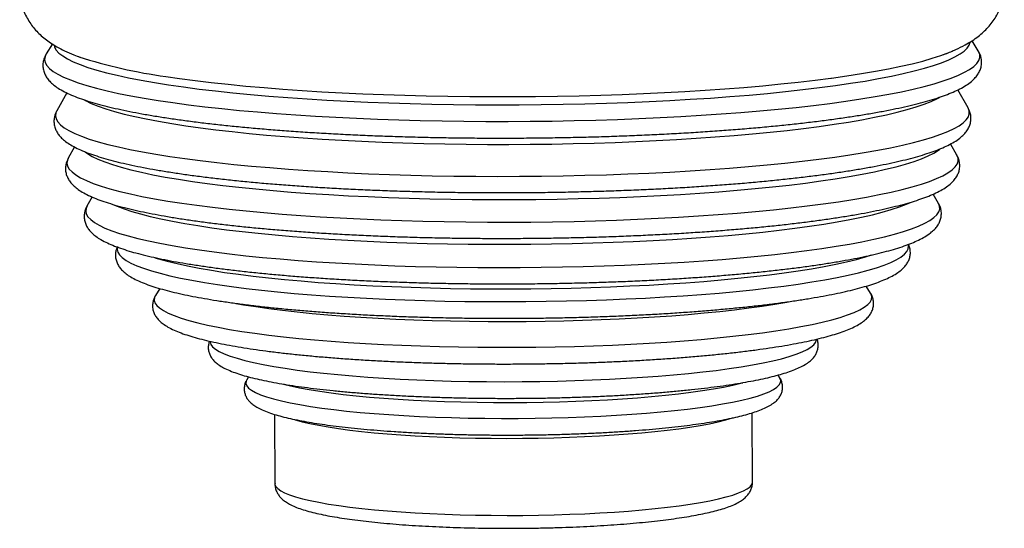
# Model space of a CAD drawing. Header units: millimetres. Extents: x -166 to 165, y -1 to 482.
# Tile 1 of 4: x -166 to 165, y -1 to 169. Entities that reach past the tile are written whole.
import ezdxf

# ---------------------------------------------------------------- set-up
doc = ezdxf.new("R2010")
doc.units = ezdxf.units.MM

msp = doc.modelspace()

# ---------------------------------------------------------------- linework, layer by layer
at = {"color": 7, "linetype": 'Continuous', "lineweight": 25}
for p, q in [((155.8, 159.06), (153.73, 162.39)), ((-154.84, 161.34), (-156.88, 157.99)), ((152.39, 139.95), (148.98, 145.94)), ((-149.98, 144.91), (-153.35, 138.9)), ((152.39, 139.95), (152.37, 139.98)), ((-147.38, 126.78), (-149.5, 123)), ((148.65, 124.02), (146.51, 127.78)), ((-141.48, 110.01), (-143.24, 106.87)), ((142.5, 107.85), (140.72, 110.98)), ((-143.22, 106.9), (-143.24, 106.87)), ((-118.79, 79.31), (-120.23, 76.95)), ((119.7, 77.77), (118.24, 80.13)), ((-120.21, 76.98), (-120.23, 76.95)), ((-89, 49.68), (-89.6, 48.69)), ((89.26, 49.31), (88.66, 50.28)), ((89.26, 49.31), (89.24, 49.34)), ((-80.25, 37.06), (-80.17, 13.85)), ((80.07, 14.4), (79.99, 37.61))]:
    msp.add_line(p, q, dxfattribs=at)
at = {"color": 8, "linetype": 'Continuous', "lineweight": 25, "flags": 128}
for points in [[(-154.26, 160.89), (-154.09, 160.27), (-153.53, 159.27), (-152.63, 158.28), (-151.37, 157.29), (-149.76, 156.32), (-147.82, 155.36), (-145.53, 154.41), (-142.91, 153.48), (-139.96, 152.57), (-136.69, 151.68), (-133.11, 150.81), (-129.23, 149.97), (-125.04, 149.16), (-120.58, 148.37), (-115.83, 147.62), (-110.82, 146.9), (-105.56, 146.21), (-100.05, 145.56), (-94.32, 144.95), (-88.37, 144.38), (-82.22, 143.84), (-75.88, 143.35), (-69.37, 142.9), (-62.7, 142.5), (-55.89, 142.13), (-48.94, 141.82), (-41.89, 141.55), (-34.75, 141.33), (-27.52, 141.15), (-20.23, 141.02), (-12.9, 140.94), (-5.54, 140.91), (1.84, 140.93), (9.2, 140.99), (16.55, 141.1), (23.85, 141.26), (31.1, 141.47), (38.28, 141.73), (45.37, 142.03), (52.35, 142.37), (59.21, 142.77), (65.93, 143.2), (72.5, 143.68), (78.9, 144.2), (85.12, 144.76), (91.14, 145.36), (96.95, 146), (102.54, 146.67), (107.89, 147.38), (112.99, 148.13), (117.83, 148.9), (122.39, 149.71), (126.68, 150.54), (130.67, 151.4), (134.36, 152.28), (137.74, 153.18), (140.8, 154.11), (143.53, 155.05), (145.94, 156.01), (148.01, 156.98), (149.73, 157.96), (151.11, 158.96), (152.14, 159.95), (152.82, 160.96), (153.15, 161.96), (153.15, 161.98)], [(-156.88, 157.99), (-157.27, 157.16), (-157.43, 156.15), (-157.23, 155.14), (-156.69, 154.13), (-155.79, 153.13), (-154.55, 152.14), (-152.97, 151.16), (-151.04, 150.19), (-148.78, 149.24), (-146.19, 148.3), (-143.28, 147.38), (-140.04, 146.48), (-136.49, 145.61), (-132.65, 144.76), (-128.5, 143.93), (-124.07, 143.14), (-119.37, 142.37), (-114.4, 141.64), (-109.17, 140.94), (-103.71, 140.28), (-98.01, 139.65), (-92.09, 139.06), (-85.98, 138.51), (-79.67, 138), (-73.18, 137.54), (-66.53, 137.11), (-59.74, 136.73), (-52.81, 136.4), (-45.77, 136.11), (-38.62, 135.86), (-31.39, 135.67), (-24.09, 135.52), (-16.74, 135.41), (-9.35, 135.36), (-1.95, 135.35), (5.47, 135.39), (12.86, 135.48), (20.23, 135.61), (27.55, 135.79), (34.81, 136.02), (41.99, 136.3), (49.07, 136.62), (56.04, 136.98), (62.89, 137.39), (69.6, 137.84), (76.15, 138.34), (82.53, 138.88), (88.72, 139.45), (94.71, 140.07), (100.49, 140.72), (106.05, 141.4), (111.37, 142.13), (116.43, 142.88), (121.24, 143.67), (125.78, 144.48), (130.03, 145.32), (133.99, 146.19), (137.65, 147.08), (141.01, 147.99), (144.05, 148.92), (146.76, 149.87), (149.15, 150.84), (151.2, 151.81), (152.91, 152.8), (154.28, 153.8), (155.31, 154.8), (155.99, 155.81), (156.32, 156.82), (156.3, 157.83), (155.93, 158.84), (155.8, 159.06)], [(-116.75, 150.43), (-112.19, 149.76), (-106.96, 149.07), (-101.5, 148.42), (-95.81, 147.8), (-89.9, 147.22), (-83.79, 146.68), (-77.49, 146.19), (-71.01, 145.73), (-64.38, 145.32), (-57.6, 144.95), (-50.7, 144.62), (-43.68, 144.34), (-36.56, 144.11), (-29.36, 143.92), (-22.09, 143.79), (-14.78, 143.69), (-7.43, 143.65), (-0.07, 143.65), (7.29, 143.71), (14.63, 143.81), (21.94, 143.95), (29.2, 144.15), (36.39, 144.39), (43.49, 144.67), (50.5, 145.01), (57.39, 145.38), (64.15, 145.81), (70.76, 146.27), (77.21, 146.77), (83.49, 147.32), (89.57, 147.91), (95.45, 148.53), (101.12, 149.19), (106.37, 149.86)], [(-144.1, 142.56), (-143.71, 142.35), (-141.78, 141.41), (-139.51, 140.49), (-136.91, 139.58), (-133.99, 138.7), (-130.75, 137.83), (-127.2, 136.99), (-123.35, 136.17), (-119.21, 135.39), (-114.79, 134.63), (-110.1, 133.9), (-105.15, 133.2), (-99.95, 132.54), (-94.51, 131.92), (-88.85, 131.33), (-82.98, 130.79), (-76.92, 130.28), (-70.67, 129.81), (-64.26, 129.39), (-57.7, 129.01), (-51, 128.68), (-44.18, 128.39), (-37.25, 128.14), (-30.25, 127.95), (-23.17, 127.8), (-16.03, 127.69), (-8.86, 127.64), (-1.67, 127.63), (5.52, 127.67), (12.7, 127.76), (19.85, 127.9), (26.95, 128.08), (33.98, 128.31), (40.94, 128.58), (47.79, 128.9), (54.53, 129.27), (61.14, 129.68), (67.6, 130.13), (73.9, 130.63), (80.03, 131.16), (85.96, 131.74), (91.69, 132.35), (97.2, 133), (102.48, 133.68), (107.51, 134.4), (112.29, 135.15), (116.8, 135.93), (121.03, 136.74), (124.98, 137.57), (128.62, 138.43), (131.96, 139.31), (134.99, 140.21), (137.69, 141.12), (140.07, 142.06), (142.11, 143), (143.01, 143.48)], [(-153.35, 138.9), (-153.64, 138.23), (-153.79, 137.23), (-153.59, 136.23), (-153.03, 135.23), (-152.13, 134.24), (-150.87, 133.25), (-149.27, 132.28), (-147.33, 131.32), (-145.05, 130.38), (-142.44, 129.45), (-139.5, 128.54), (-136.24, 127.65), (-132.67, 126.79), (-128.79, 125.95), (-124.62, 125.14), (-120.17, 124.36), (-115.43, 123.6), (-110.44, 122.89), (-105.19, 122.2), (-99.7, 121.55), (-93.98, 120.94), (-88.05, 120.37), (-81.92, 119.84), (-75.59, 119.35), (-69.1, 118.9), (-62.45, 118.5), (-55.65, 118.13), (-48.73, 117.82), (-41.7, 117.55), (-34.57, 117.33), (-27.36, 117.15), (-20.1, 117.03), (-12.78, 116.95), (-5.44, 116.91), (1.91, 116.93), (9.26, 117), (16.58, 117.11), (23.87, 117.27), (31.1, 117.47), (38.26, 117.73), (45.32, 118.03), (52.29, 118.37), (59.13, 118.77), (65.83, 119.2), (72.38, 119.68), (78.77, 120.2), (84.97, 120.75), (90.97, 121.35), (96.77, 121.99), (102.34, 122.66), (107.68, 123.37), (112.76, 124.11), (117.59, 124.88), (122.14, 125.69), (126.41, 126.52), (130.39, 127.37), (134.07, 128.25), (137.44, 129.15), (140.5, 130.08), (143.22, 131.02), (145.62, 131.97), (147.68, 132.94), (149.4, 133.92), (150.78, 134.91), (151.81, 135.91), (152.49, 136.91), (152.81, 137.91), (152.79, 138.91), (152.41, 139.91), (152.39, 139.95)], [(-143.86, 125.11), (-143.07, 124.54), (-141.47, 123.59), (-139.53, 122.66), (-137.26, 121.75), (-134.66, 120.85), (-131.73, 119.97), (-128.49, 119.11), (-124.94, 118.28), (-121.09, 117.47), (-116.95, 116.69), (-112.53, 115.94), (-107.83, 115.23), (-102.88, 114.54), (-97.69, 113.89), (-92.25, 113.28), (-86.6, 112.7), (-80.74, 112.16), (-74.69, 111.67), (-68.46, 111.21), (-62.06, 110.8), (-55.51, 110.43), (-48.84, 110.11), (-42.04, 109.83), (-35.15, 109.6), (-28.17, 109.41), (-21.13, 109.27), (-14.03, 109.18), (-6.9, 109.14), (0.24, 109.14), (7.38, 109.2), (14.5, 109.3), (21.59, 109.44), (28.62, 109.64), (35.59, 109.88), (42.46, 110.17), (49.24, 110.5), (55.89, 110.88), (62.41, 111.3), (68.77, 111.76), (74.97, 112.27), (80.99, 112.81), (86.81, 113.39), (92.42, 114.02), (97.81, 114.67), (102.96, 115.37), (107.86, 116.09), (112.51, 116.85), (116.87, 117.63), (120.96, 118.44), (124.75, 119.28), (128.25, 120.14), (131.43, 121.03), (134.29, 121.93), (136.83, 122.85), (139.04, 123.78), (140.92, 124.73), (142.45, 125.68), (142.98, 126.08)], [(-149.5, 123), (-149.78, 122.35), (-149.93, 121.36), (-149.72, 120.37), (-149.16, 119.38), (-148.24, 118.4), (-146.98, 117.42), (-145.36, 116.46), (-143.41, 115.51), (-141.11, 114.58), (-138.48, 113.66), (-135.52, 112.76), (-132.24, 111.89), (-128.65, 111.04), (-124.76, 110.21), (-120.57, 109.41), (-116.09, 108.65), (-111.34, 107.91), (-106.33, 107.21), (-101.06, 106.54), (-95.56, 105.91), (-89.83, 105.31), (-83.89, 104.76), (-77.76, 104.25), (-71.43, 103.78), (-64.94, 103.35), (-58.3, 102.96), (-51.52, 102.62), (-44.62, 102.33), (-37.61, 102.09), (-30.52, 101.89), (-23.35, 101.73), (-16.13, 101.63), (-8.87, 101.57), (-1.6, 101.57), (5.69, 101.61), (12.95, 101.7), (20.19, 101.83), (27.37, 102.02), (34.49, 102.25), (41.53, 102.53), (48.46, 102.85), (55.29, 103.22), (61.98, 103.64), (68.52, 104.1), (74.89, 104.6), (81.09, 105.14), (87.1, 105.72), (92.9, 106.34), (98.47, 107), (103.82, 107.69), (108.91, 108.42), (113.75, 109.17), (118.31, 109.96), (122.6, 110.78), (126.59, 111.62), (130.28, 112.49), (133.66, 113.38), (136.72, 114.29), (139.46, 115.22), (141.86, 116.17), (143.93, 117.13), (145.66, 118.1), (147.03, 119.08), (148.06, 120.06), (148.74, 121.05), (149.06, 122.04), (149.03, 123.04), (148.65, 124.02)], [(-143.24, 106.87), (-143.51, 106.25), (-143.65, 105.28), (-143.44, 104.32), (-142.88, 103.35), (-141.97, 102.4), (-140.71, 101.45), (-139.11, 100.52), (-137.17, 99.59), (-134.9, 98.69), (-132.29, 97.8), (-129.37, 96.93), (-126.12, 96.08), (-122.57, 95.25), (-118.73, 94.46), (-114.59, 93.68), (-110.17, 92.94), (-105.48, 92.24), (-100.54, 91.56), (-95.35, 90.92), (-89.93, 90.31), (-84.29, 89.75), (-78.44, 89.22), (-72.4, 88.74), (-66.19, 88.29), (-59.81, 87.89), (-53.29, 87.53), (-46.64, 87.22), (-39.88, 86.96), (-33.02, 86.74), (-26.08, 86.56), (-19.08, 86.44), (-12.03, 86.36), (-4.95, 86.33), (2.14, 86.34), (9.22, 86.41), (16.28, 86.52), (23.29, 86.68), (30.25, 86.89), (37.14, 87.14), (43.93, 87.44), (50.62, 87.78), (57.18, 88.17), (63.6, 88.6), (69.86, 89.07), (75.95, 89.59), (81.85, 90.14), (87.56, 90.74), (93.05, 91.37), (98.31, 92.03), (103.32, 92.73), (108.09, 93.46), (112.59, 94.22), (116.81, 95.01), (120.74, 95.83), (124.38, 96.67), (127.72, 97.54), (130.74, 98.42), (133.44, 99.32), (135.81, 100.24), (137.85, 101.17), (139.55, 102.12), (140.91, 103.07), (141.92, 104.03), (142.58, 104.99), (142.9, 105.96), (142.86, 106.93), (142.5, 107.85)], [(-133.95, 107.31), (-133.07, 106.92), (-130.79, 106.03), (-128.17, 105.15), (-125.24, 104.3), (-121.98, 103.46), (-118.43, 102.65), (-114.57, 101.87), (-110.42, 101.12), (-106, 100.39), (-101.31, 99.7), (-96.36, 99.04), (-91.17, 98.42), (-85.76, 97.83), (-80.12, 97.29), (-74.29, 96.78), (-68.27, 96.32), (-62.08, 95.89), (-55.73, 95.51), (-49.24, 95.18), (-42.63, 94.89), (-35.91, 94.64), (-29.1, 94.45), (-22.22, 94.3), (-15.29, 94.19), (-8.31, 94.14), (-1.32, 94.13), (5.67, 94.17), (12.65, 94.26), (19.6, 94.4), (26.5, 94.58), (33.33, 94.81), (40.07, 95.09), (46.71, 95.41), (53.24, 95.78), (59.62, 96.19), (65.86, 96.65), (71.93, 97.14), (77.81, 97.68), (83.5, 98.25), (88.98, 98.86), (94.23, 99.51), (99.24, 100.19), (104, 100.91), (108.49, 101.65), (112.71, 102.43), (116.65, 103.23), (120.29, 104.06), (123.62, 104.91), (126.64, 105.78), (129.34, 106.67), (131.72, 107.57), (133.41, 108.32)], [(-132.96, 93.37), (-133.09, 92.43), (-132.87, 91.5), (-132.29, 90.58), (-131.36, 89.66), (-130.09, 88.74), (-128.47, 87.84), (-126.52, 86.96), (-124.22, 86.09), (-121.6, 85.24), (-118.66, 84.4), (-115.4, 83.6), (-111.84, 82.81), (-107.99, 82.06), (-103.84, 81.33), (-99.43, 80.63), (-94.75, 79.97), (-89.82, 79.34), (-84.65, 78.75), (-79.26, 78.19), (-73.66, 77.68), (-67.86, 77.2), (-61.89, 76.77), (-55.75, 76.38), (-49.46, 76.03), (-43.05, 75.73), (-36.52, 75.48), (-29.9, 75.27), (-23.2, 75.11), (-16.43, 74.99), (-9.63, 74.92), (-2.8, 74.91), (4.04, 74.94), (10.87, 75.01), (17.66, 75.14), (24.41, 75.31), (31.09, 75.53), (37.69, 75.8), (44.19, 76.11), (50.57, 76.47), (56.82, 76.87), (62.91, 77.31), (68.84, 77.79), (74.58, 78.32), (80.13, 78.88), (85.46, 79.48), (90.56, 80.12), (95.42, 80.79), (100.03, 81.5), (104.37, 82.23), (108.44, 82.99), (112.22, 83.78), (115.69, 84.6), (118.86, 85.43), (121.72, 86.29), (124.25, 87.17), (126.45, 88.06), (128.31, 88.96), (129.84, 89.87), (131.02, 90.79), (131.85, 91.72), (132.32, 92.65), (132.45, 93.59), (132.38, 94.06)], [(-120.42, 89.64), (-119.2, 89.27), (-116.26, 88.45), (-113.01, 87.65), (-109.46, 86.87), (-105.61, 86.13), (-101.48, 85.41), (-97.07, 84.73), (-92.41, 84.07), (-87.5, 83.45), (-82.35, 82.87), (-76.98, 82.33), (-71.4, 81.83), (-65.64, 81.36), (-59.69, 80.94), (-53.59, 80.56), (-47.34, 80.23), (-40.97, 79.94), (-34.48, 79.7), (-27.91, 79.5), (-21.26, 79.35), (-14.55, 79.25), (-7.81, 79.2), (-1.04, 79.19), (5.72, 79.23), (12.47, 79.32), (19.19, 79.46), (25.85, 79.64), (32.44, 79.87), (38.95, 80.15), (45.35, 80.47), (51.62, 80.84), (57.76, 81.25), (63.73, 81.7), (69.54, 82.2), (75.16, 82.73), (80.57, 83.3), (85.77, 83.91), (90.73, 84.55), (95.45, 85.23), (99.91, 85.94), (104.1, 86.68), (108.01, 87.44), (111.62, 88.24), (114.94, 89.05), (117.94, 89.89), (120.04, 90.55)], [(-120.23, 76.95), (-120.53, 76.31), (-120.64, 75.42), (-120.4, 74.54), (-119.81, 73.65), (-118.87, 72.78), (-117.57, 71.91), (-115.94, 71.06), (-113.96, 70.22), (-111.66, 69.39), (-109.02, 68.59), (-106.07, 67.81), (-102.8, 67.05), (-99.24, 66.32), (-95.38, 65.61), (-91.25, 64.94), (-86.85, 64.3), (-82.19, 63.69), (-77.3, 63.12), (-72.18, 62.59), (-66.84, 62.09), (-61.32, 61.64), (-55.61, 61.23), (-49.74, 60.86), (-43.73, 60.54), (-37.58, 60.26), (-31.33, 60.03), (-24.99, 59.85), (-18.58, 59.71), (-12.11, 59.62), (-5.6, 59.58), (0.91, 59.58), (7.43, 59.64), (13.92, 59.74), (20.37, 59.89), (26.77, 60.09), (33.08, 60.33), (39.29, 60.62), (45.39, 60.96), (51.35, 61.34), (57.16, 61.76), (62.81, 62.22), (68.27, 62.73), (73.53, 63.27), (78.57, 63.85), (83.38, 64.47), (87.94, 65.12), (92.25, 65.8), (96.28, 66.51), (100.04, 67.25), (103.49, 68.02), (106.65, 68.81), (109.49, 69.62), (112, 70.44), (114.19, 71.29), (116.05, 72.15), (117.56, 73.02), (118.72, 73.89), (119.54, 74.78), (120.01, 75.67), (120.12, 76.56), (119.88, 77.44), (119.7, 77.77)], [(-93.24, 74.32), (-90.66, 73.87), (-86.56, 73.22), (-82.2, 72.6), (-77.59, 72.02), (-72.74, 71.48), (-67.68, 70.97), (-62.41, 70.5), (-56.95, 70.07), (-51.33, 69.68), (-45.54, 69.34), (-39.62, 69.04), (-33.58, 68.79), (-27.44, 68.59), (-21.21, 68.43), (-14.92, 68.31), (-8.59, 68.25), (-2.23, 68.23), (4.13, 68.26), (10.48, 68.34), (16.8, 68.47), (23.06, 68.64), (29.26, 68.86), (35.36, 69.13), (41.36, 69.44), (47.23, 69.79), (52.96, 70.19), (58.52, 70.63), (63.91, 71.11), (69.1, 71.63), (74.08, 72.18), (78.83, 72.78), (83.35, 73.4), (87.61, 74.06), (91.6, 74.75), (92.73, 74.96)], [(-101.95, 61.57), (-101.94, 61.39), (-101.68, 60.57), (-101.07, 59.77), (-100.11, 58.97), (-98.81, 58.18), (-97.17, 57.4), (-95.19, 56.64), (-92.88, 55.89), (-90.26, 55.17), (-87.33, 54.47), (-84.09, 53.8), (-80.57, 53.15), (-76.77, 52.54), (-72.7, 51.95), (-68.39, 51.41), (-63.84, 50.89), (-59.07, 50.42), (-54.1, 49.98), (-48.94, 49.59), (-43.62, 49.24), (-38.14, 48.93), (-32.54, 48.67), (-26.82, 48.45), (-21.01, 48.28), (-15.13, 48.16), (-9.2, 48.08), (-3.24, 48.06), (2.74, 48.08), (8.7, 48.14), (14.63, 48.26), (20.51, 48.42), (26.32, 48.63), (32.04, 48.88), (37.65, 49.18), (43.13, 49.53), (48.45, 49.91), (53.61, 50.34), (58.59, 50.81), (63.36, 51.32), (67.91, 51.86), (72.23, 52.44), (76.29, 53.05), (80.1, 53.69), (83.63, 54.35), (86.86, 55.05), (89.8, 55.77), (92.43, 56.51), (94.74, 57.27), (96.72, 58.04), (98.36, 58.83), (99.67, 59.63), (100.63, 60.44), (101.25, 61.25), (101.51, 62.06), (101.53, 62.28)], [(-89.6, 48.69), (-89.82, 48.22), (-89.9, 47.45), (-89.62, 46.68), (-88.98, 45.92), (-88, 45.17), (-86.67, 44.42), (-84.99, 43.69), (-82.99, 42.98), (-80.65, 42.29), (-78, 41.62), (-75.04, 40.98), (-71.79, 40.36), (-68.25, 39.78), (-64.44, 39.22), (-60.38, 38.7), (-56.09, 38.22), (-51.57, 37.77), (-46.85, 37.37), (-41.94, 37.01), (-36.87, 36.69), (-31.66, 36.41), (-26.32, 36.18), (-20.88, 36), (-15.35, 35.87), (-9.77, 35.78), (-4.15, 35.74), (1.49, 35.75), (7.12, 35.81), (12.72, 35.91), (18.27, 36.06), (23.75, 36.26), (29.14, 36.51), (34.41, 36.8), (39.54, 37.14), (44.51, 37.52), (49.31, 37.94), (53.92, 38.39), (58.31, 38.89), (62.47, 39.42), (66.38, 39.99), (70.03, 40.59), (73.4, 41.22), (76.48, 41.87), (79.26, 42.55), (81.73, 43.25), (83.87, 43.97), (85.69, 44.7), (87.16, 45.45), (88.29, 46.2), (89.07, 46.97), (89.49, 47.73), (89.57, 48.5), (89.29, 49.27), (89.26, 49.31)], [(-77.29, 47.23), (-74.89, 46.64), (-71.92, 46.01), (-68.65, 45.41), (-65.1, 44.84), (-61.28, 44.3), (-57.21, 43.8), (-52.91, 43.33), (-48.39, 42.91), (-43.67, 42.52), (-38.77, 42.18), (-33.72, 41.88), (-28.52, 41.63), (-23.21, 41.42), (-17.81, 41.26), (-12.33, 41.15), (-6.81, 41.09), (-1.25, 41.07), (4.31, 41.11), (9.85, 41.19), (15.34, 41.32), (20.78, 41.5), (26.13, 41.72), (31.37, 41.99), (36.48, 42.31), (41.44, 42.67), (46.23, 43.07), (50.83, 43.51), (55.22, 43.99), (59.38, 44.5), (63.3, 45.05), (66.95, 45.64), (70.33, 46.25), (73.42, 46.89), (76.21, 47.56), (76.8, 47.71)], [(-73.56, 35.35), (-73.34, 35.29), (-71.03, 34.64), (-68.41, 34.03), (-65.48, 33.43), (-62.28, 32.87), (-58.8, 32.34), (-55.07, 31.84), (-51.09, 31.37), (-46.89, 30.95), (-42.49, 30.56), (-37.9, 30.21), (-33.15, 29.91), (-28.25, 29.65), (-23.23, 29.44), (-18.11, 29.27), (-12.91, 29.15), (-7.66, 29.07), (-2.37, 29.05), (2.93, 29.07), (8.21, 29.14), (13.46, 29.26), (18.65, 29.42), (23.76, 29.63), (28.76, 29.88), (33.63, 30.18), (38.36, 30.52), (42.92, 30.91), (47.29, 31.33), (51.46, 31.79), (55.39, 32.29), (59.09, 32.82), (62.53, 33.38), (65.69, 33.97), (68.56, 34.58), (71.14, 35.22), (73.4, 35.89), (73.63, 35.96)], [(-80.17, 13.85), (-80.15, 13.62), (-79.86, 12.9), (-79.22, 12.18), (-78.23, 11.48), (-76.91, 10.78), (-75.24, 10.1), (-73.25, 9.44), (-70.94, 8.8), (-68.32, 8.18), (-65.4, 7.59), (-62.19, 7.02), (-58.71, 6.49), (-54.98, 5.99), (-51, 5.52), (-46.8, 5.1), (-42.4, 4.71), (-37.81, 4.37), (-33.06, 4.06), (-28.16, 3.8), (-23.14, 3.59), (-18.02, 3.42), (-12.82, 3.3), (-7.57, 3.23), (-2.28, 3.2), (3.02, 3.22), (8.3, 3.29), (13.55, 3.41), (18.74, 3.57), (23.84, 3.78), (28.85, 4.04), (33.72, 4.34), (38.45, 4.68), (43.01, 5.06), (47.38, 5.48), (51.55, 5.94), (55.48, 6.44), (59.18, 6.97), (62.62, 7.53), (65.78, 8.12), (68.65, 8.74), (71.23, 9.38), (73.49, 10.04), (75.43, 10.72), (77.04, 11.41), (78.32, 12.11), (79.25, 12.83), (79.83, 13.55), (80.07, 14.27), (80.07, 14.4)]]:
    msp.add_lwpolyline(points, dxfattribs=at)
at = {"color": 7, "linetype": 'Continuous', "lineweight": 25, "flags": 128}
msp.add_lwpolyline([(106.37, 149.86), (106.55, 149.89), (111.74, 150.62), (116.67, 151.38), (121.34, 152.17), (125.74, 152.99), (129.85, 153.84), (133.66, 154.71), (137.17, 155.6), (140.36, 156.52), (143.24, 157.45), (145.39, 158.24)], dxfattribs=at)
at = {"color": 7, "linetype": 'Continuous', "lineweight": 25}
msp.add_arc((-95.22, 313.12), 164.11, 251.9805, 262.4623, dxfattribs=at)
for points, knots in [([(144.28, 157.83), (144.44, 157.89), (145.87, 158.38), (148.22, 159.39), (151.2, 160.84), (153.68, 162.3), (155.74, 163.75), (157.52, 165.25), (159.11, 166.84), (160.52, 168.54), (161.75, 170.39), (162.8, 172.39), (163.66, 174.59), (164.27, 176.99), (164.57, 179.52), (164.54, 182.04), (164.19, 184.47), (163.57, 186.78), (162.7, 188.94), (161.63, 190.92), (160.4, 192.73), (159.01, 194.38), (157.47, 195.9), (155.78, 197.31), (154.47, 198.27), (153.72, 198.71), (153.6, 198.79)], [0, 0, 0, 0, 0.010703, 0.097021, 0.175045, 0.238017, 0.291308, 0.338121, 0.380446, 0.419683, 0.456835, 0.492616, 0.527525, 0.565467, 0.602446, 0.638645, 0.67433, 0.709721, 0.745151, 0.781014, 0.817804, 0.856163, 0.89694, 0.941278, 0.990736, 1, 1, 1, 1]), ([(-164.81, 185.62), (-165.02, 184.88), (-165.47, 183.36), (-165.78, 180.91), (-165.8, 178.39), (-165.49, 175.94), (-164.9, 173.62), (-164.06, 171.44), (-163.01, 169.44), (-161.79, 167.6), (-160.42, 165.93), (-158.91, 164.4), (-157.23, 162.97), (-155.35, 161.62), (-153.19, 160.29), (-150.59, 158.95), (-148.04, 157.81), (-146.21, 157.16), (-145.52, 156.91)], [0, 0, 0, 0, 0.048523, 0.100988, 0.152409, 0.203061, 0.253249, 0.303431, 0.354151, 0.406088, 0.460122, 0.517417, 0.579529, 0.648586, 0.727561, 0.820548, 0.931698, 1, 1, 1, 1]), ([(-156.85, 158.01), (-157.03, 157.7), (-157.35, 157.18), (-157.71, 156.23), (-157.99, 155.1), (-158.04, 153.69), (-157.78, 152.22), (-157.24, 150.88), (-156.45, 149.63), (-155.42, 148.45), (-154.08, 147.29), (-152.38, 146.14), (-150.29, 145.01), (-147.86, 143.93), (-145.16, 142.91), (-142.22, 141.95), (-139.02, 141.03), (-135.57, 140.15), (-131.88, 139.31), (-127.93, 138.49), (-123.74, 137.71), (-119.31, 136.97), (-114.65, 136.25), (-109.77, 135.57), (-104.67, 134.92), (-99.36, 134.31), (-93.86, 133.73), (-88.17, 133.18), (-82.3, 132.68), (-76.27, 132.21), (-70.09, 131.78), (-63.77, 131.39), (-57.32, 131.04), (-50.76, 130.73), (-44.09, 130.46), (-37.34, 130.24), (-30.51, 130.05), (-23.63, 129.91), (-16.69, 129.81), (-9.73, 129.76), (-2.74, 129.75), (4.25, 129.78), (11.23, 129.85), (18.18, 129.97), (25.1, 130.13), (31.97, 130.33), (38.77, 130.58), (45.49, 130.87), (52.12, 131.19), (58.64, 131.56), (65.04, 131.97), (71.31, 132.42), (77.43, 132.9), (83.4, 133.42), (89.2, 133.98), (94.82, 134.57), (100.25, 135.2), (105.47, 135.86), (110.49, 136.56), (115.28, 137.28), (119.85, 138.04), (124.18, 138.82), (128.26, 139.63), (132.1, 140.48), (135.68, 141.35), (139, 142.25), (142.06, 143.18), (144.86, 144.16), (147.41, 145.18), (149.72, 146.26), (151.78, 147.44), (153.48, 148.67), (154.8, 149.94), (155.77, 151.2), (156.45, 152.5), (156.87, 153.92), (157, 155.41), (156.78, 156.89), (156.33, 158.16), (155.9, 158.85), (155.71, 159.16)], [0, 0, 0, 0, 0.00711, 0.012291, 0.019713, 0.029085, 0.038227, 0.047426, 0.057109, 0.067762, 0.079873, 0.093665, 0.108583, 0.123558, 0.138208, 0.152579, 0.16675, 0.180779, 0.194709, 0.208565, 0.222368, 0.23613, 0.24986, 0.263566, 0.277252, 0.290922, 0.30458, 0.318228, 0.331866, 0.345498, 0.359124, 0.372745, 0.386362, 0.399976, 0.413586, 0.427194, 0.440801, 0.454406, 0.468009, 0.481612, 0.495215, 0.508817, 0.522419, 0.536022, 0.549625, 0.563228, 0.576833, 0.59044, 0.604048, 0.617659, 0.631272, 0.644889, 0.658509, 0.672134, 0.685765, 0.699403, 0.713049, 0.726704, 0.740371, 0.754052, 0.767751, 0.781472, 0.795221, 0.809006, 0.822837, 0.836729, 0.850704, 0.864793, 0.87904, 0.89351, 0.908284, 0.923392, 0.935704, 0.94637, 0.955932, 0.964864, 0.974368, 0.983526, 0.992688, 1, 1, 1, 1]), ([(-153.95, 137.53), (-154.05, 137.15), (-154.29, 136.3), (-154.33, 134.89), (-154.06, 133.44), (-153.52, 132.1), (-152.73, 130.87), (-151.7, 129.7), (-150.36, 128.56), (-148.66, 127.42), (-146.57, 126.3), (-144.15, 125.23), (-141.45, 124.23), (-138.51, 123.28), (-135.32, 122.37), (-131.88, 121.51), (-128.19, 120.68), (-124.25, 119.88), (-120.07, 119.11), (-115.65, 118.38), (-111, 117.68), (-106.13, 117.01), (-101.05, 116.38), (-95.76, 115.78), (-90.27, 115.21), (-84.61, 114.68), (-78.77, 114.19), (-72.77, 113.74), (-66.62, 113.33), (-60.33, 112.95), (-53.92, 112.62), (-47.41, 112.33), (-40.79, 112.08), (-34.09, 111.87), (-27.32, 111.7), (-20.5, 111.58), (-13.63, 111.49), (-6.74, 111.46), (0.16, 111.46), (7.07, 111.51), (13.96, 111.6), (20.82, 111.74), (27.63, 111.92), (34.39, 112.14), (41.07, 112.4), (47.67, 112.7), (54.17, 113.04), (60.55, 113.43), (66.81, 113.85), (72.93, 114.31), (78.9, 114.81), (84.7, 115.35), (90.33, 115.92), (95.78, 116.53), (101.03, 117.17), (106.06, 117.84), (110.89, 118.54), (115.48, 119.28), (119.85, 120.04), (123.97, 120.84), (127.84, 121.66), (131.46, 122.51), (134.83, 123.4), (137.93, 124.31), (140.78, 125.26), (143.37, 126.26), (145.72, 127.32), (147.82, 128.46), (149.58, 129.66), (150.97, 130.9), (152, 132.14), (152.74, 133.42), (153.23, 134.82), (153.42, 136.31), (153.26, 137.8), (152.88, 139.05), (152.49, 139.72), (152.33, 139.99)], [0, 0, 0, 0, 0.007633, 0.017201, 0.026537, 0.035935, 0.045835, 0.056744, 0.069172, 0.08336, 0.09872, 0.114117, 0.129168, 0.143928, 0.158481, 0.172889, 0.187194, 0.201425, 0.2156, 0.229733, 0.243834, 0.25791, 0.271966, 0.286007, 0.300034, 0.314051, 0.328059, 0.342059, 0.356054, 0.370044, 0.38403, 0.398012, 0.411992, 0.425969, 0.439944, 0.453918, 0.46789, 0.481862, 0.495834, 0.509805, 0.523776, 0.537748, 0.551721, 0.565694, 0.579669, 0.593646, 0.607625, 0.621607, 0.635592, 0.64958, 0.663574, 0.677573, 0.691578, 0.705591, 0.719614, 0.733648, 0.747697, 0.761763, 0.77585, 0.789964, 0.804114, 0.818308, 0.832563, 0.846897, 0.861341, 0.875939, 0.890754, 0.90587, 0.921348, 0.934405, 0.945648, 0.955626, 0.964856, 0.974705, 0.984094, 0.993424, 1, 1, 1, 1]), ([(-153.27, 139), (-153.31, 138.94), (-153.61, 138.51), (-153.79, 137.98), (-153.95, 137.53)], [0, 0, 0, 0, 0.134074, 1, 1, 1, 1]), ([(-150.09, 121.65), (-150.19, 121.27), (-150.43, 120.42), (-150.46, 119.02), (-150.19, 117.57), (-149.65, 116.25), (-148.86, 115.03), (-147.83, 113.88), (-146.5, 112.74), (-144.79, 111.62), (-142.71, 110.51), (-140.28, 109.46), (-137.59, 108.47), (-134.65, 107.53), (-131.47, 106.64), (-128.03, 105.79), (-124.35, 104.97), (-120.42, 104.19), (-116.25, 103.44), (-111.84, 102.72), (-107.21, 102.04), (-102.35, 101.38), (-97.28, 100.76), (-92.02, 100.18), (-86.55, 99.63), (-80.91, 99.12), (-75.1, 98.65), (-69.13, 98.21), (-63.02, 97.81), (-56.78, 97.46), (-50.41, 97.14), (-43.94, 96.86), (-37.38, 96.63), (-30.74, 96.44), (-24.03, 96.29), (-17.28, 96.19), (-10.49, 96.12), (-3.68, 96.1), (3.14, 96.13), (9.96, 96.19), (16.74, 96.3), (23.5, 96.46), (30.2, 96.65), (36.84, 96.89), (43.39, 97.17), (49.86, 97.49), (56.22, 97.85), (62.45, 98.25), (68.56, 98.69), (74.52, 99.17), (80.32, 99.68), (85.95, 100.23), (91.4, 100.82), (96.65, 101.44), (101.7, 102.09), (106.54, 102.78), (111.16, 103.49), (115.54, 104.24), (119.69, 105.01), (123.59, 105.82), (127.24, 106.65), (130.63, 107.52), (133.77, 108.41), (136.65, 109.34), (139.27, 110.32), (141.65, 111.35), (143.78, 112.46), (145.58, 113.64), (147.02, 114.85), (148.1, 116.08), (148.88, 117.34), (149.4, 118.67), (149.65, 120.09), (149.58, 121.54), (149.22, 122.94), (148.79, 123.74), (148.58, 124.13)], [0, 0, 0, 0, 0.007738, 0.017362, 0.026754, 0.036212, 0.046185, 0.057191, 0.06976, 0.084146, 0.099735, 0.115339, 0.13058, 0.145521, 0.160251, 0.174834, 0.189312, 0.203716, 0.218064, 0.232369, 0.246643, 0.260891, 0.275119, 0.28933, 0.303529, 0.317718, 0.331898, 0.34607, 0.360237, 0.374398, 0.388556, 0.40271, 0.416861, 0.43101, 0.445157, 0.459303, 0.473448, 0.487592, 0.501735, 0.515879, 0.530023, 0.544168, 0.558313, 0.57246, 0.586608, 0.600759, 0.614912, 0.629068, 0.643228, 0.657392, 0.671562, 0.685738, 0.699922, 0.714115, 0.728319, 0.742538, 0.756773, 0.771029, 0.785312, 0.799628, 0.813988, 0.828407, 0.842902, 0.857505, 0.872256, 0.887218, 0.902476, 0.918111, 0.931647, 0.943259, 0.953481, 0.962865, 0.971844, 0.981347, 0.990726, 1, 1, 1, 1]), ([(-149.42, 123.09), (-149.6, 122.78), (-149.86, 122.33), (-150.03, 121.81), (-150.09, 121.65)], [0, 0, 0, 0, 0.6837907, 1, 1, 1, 1]), ([(-143.82, 105.55), (-143.92, 105.17), (-144.15, 104.32), (-144.18, 102.92), (-143.91, 101.49), (-143.36, 100.19), (-142.57, 98.99), (-141.54, 97.86), (-140.21, 96.75), (-138.51, 95.65), (-136.42, 94.57), (-134, 93.53), (-131.31, 92.57), (-128.38, 91.65), (-125.21, 90.79), (-121.78, 89.96), (-118.12, 89.17), (-114.2, 88.41), (-110.05, 87.68), (-105.66, 86.99), (-101.05, 86.33), (-96.22, 85.7), (-91.18, 85.11), (-85.95, 84.55), (-80.53, 84.03), (-74.93, 83.54), (-69.17, 83.1), (-63.26, 82.69), (-57.21, 82.32), (-51.03, 81.99), (-44.74, 81.7), (-38.36, 81.46), (-31.89, 81.25), (-25.35, 81.09), (-18.75, 80.97), (-12.12, 80.9), (-5.46, 80.87), (1.22, 80.88), (7.89, 80.93), (14.54, 81.03), (21.16, 81.17), (27.73, 81.35), (34.23, 81.58), (40.66, 81.84), (47, 82.15), (53.24, 82.5), (59.36, 82.89), (65.34, 83.32), (71.18, 83.78), (76.86, 84.28), (82.37, 84.82), (87.7, 85.4), (92.84, 86), (97.77, 86.64), (102.49, 87.32), (106.99, 88.02), (111.25, 88.76), (115.28, 89.52), (119.06, 90.31), (122.59, 91.14), (125.86, 91.99), (128.88, 92.88), (131.64, 93.8), (134.14, 94.78), (136.41, 95.81), (138.44, 96.95), (140.1, 98.14), (141.4, 99.37), (142.33, 100.59), (142.99, 101.86), (143.39, 103.25), (143.49, 104.71), (143.25, 106.15), (142.87, 107.21), (142.55, 107.72), (142.46, 107.86)], [0, 0, 0, 0, 0.007929, 0.017661, 0.027161, 0.036733, 0.046843, 0.058029, 0.070855, 0.085601, 0.101607, 0.117585, 0.133172, 0.148444, 0.163498, 0.1784, 0.193197, 0.207917, 0.222581, 0.237201, 0.251789, 0.266352, 0.280894, 0.29542, 0.309933, 0.324435, 0.338929, 0.353415, 0.367896, 0.382372, 0.396843, 0.411311, 0.425777, 0.44024, 0.454702, 0.469162, 0.483621, 0.49808, 0.512539, 0.526998, 0.541458, 0.555919, 0.57038, 0.584844, 0.59931, 0.613778, 0.62825, 0.642726, 0.657206, 0.671693, 0.686186, 0.700688, 0.7152, 0.729724, 0.744263, 0.758821, 0.773403, 0.788015, 0.802664, 0.817364, 0.832131, 0.846988, 0.86197, 0.87713, 0.892545, 0.908316, 0.924492, 0.937338, 0.948382, 0.958278, 0.967535, 0.977388, 0.9869, 0.996433, 1, 1, 1, 1]), ([(-143.18, 106.91), (-143.32, 106.68), (-143.57, 106.26), (-143.74, 105.77), (-143.82, 105.55)], [0, 0, 0, 0, 0.545519, 1, 1, 1, 1]), ([(-133.06, 93.22), (-133.16, 93), (-133.42, 92.42), (-133.66, 91.3), (-133.7, 89.92), (-133.4, 88.52), (-132.85, 87.25), (-132.07, 86.09), (-131.04, 85), (-129.72, 83.93), (-128.02, 82.86), (-125.94, 81.82), (-123.52, 80.83), (-120.84, 79.9), (-117.93, 79.03), (-114.77, 78.21), (-111.37, 77.42), (-107.72, 76.67), (-103.84, 75.96), (-99.72, 75.27), (-95.37, 74.62), (-90.8, 74), (-86.02, 73.42), (-81.04, 72.87), (-75.87, 72.36), (-70.52, 71.88), (-65.01, 71.44), (-59.34, 71.05), (-53.54, 70.69), (-47.6, 70.37), (-41.56, 70.09), (-35.41, 69.85), (-29.18, 69.66), (-22.88, 69.5), (-16.53, 69.4), (-10.14, 69.33), (-3.73, 69.31), (2.69, 69.33), (9.11, 69.39), (15.5, 69.5), (21.85, 69.65), (28.15, 69.84), (34.38, 70.07), (40.53, 70.35), (46.59, 70.66), (52.53, 71.02), (58.34, 71.41), (64.01, 71.85), (69.53, 72.32), (74.89, 72.83), (80.07, 73.37), (85.05, 73.95), (89.84, 74.56), (94.41, 75.21), (98.76, 75.88), (102.88, 76.59), (106.77, 77.33), (110.41, 78.09), (113.8, 78.89), (116.93, 79.71), (119.81, 80.58), (122.44, 81.48), (124.82, 82.44), (126.96, 83.47), (128.79, 84.57), (130.27, 85.72), (131.38, 86.88), (132.2, 88.08), (132.76, 89.35), (133.07, 90.73), (133.04, 92.16), (132.8, 93.33), (132.5, 93.93), (132.41, 94.13)], [0, 0, 0, 0, 0.005327, 0.013601, 0.023509, 0.033189, 0.042951, 0.05329, 0.064782, 0.078052, 0.093437, 0.110188, 0.126829, 0.143024, 0.158878, 0.174502, 0.189969, 0.205325, 0.220603, 0.235822, 0.250998, 0.266141, 0.281258, 0.296354, 0.311433, 0.3265, 0.341556, 0.356603, 0.371643, 0.386677, 0.401706, 0.416732, 0.431754, 0.446773, 0.461791, 0.476807, 0.491823, 0.506837, 0.521852, 0.536867, 0.551883, 0.5669, 0.581919, 0.59694, 0.611964, 0.626991, 0.642023, 0.65706, 0.672103, 0.687154, 0.702214, 0.717285, 0.73237, 0.747472, 0.762595, 0.777745, 0.792929, 0.808158, 0.823445, 0.838811, 0.854286, 0.869915, 0.885766, 0.901939, 0.918557, 0.933294, 0.945733, 0.95652, 0.966325, 0.97563, 0.985501, 0.995178, 1, 1, 1, 1]), ([(-120.91, 75.48), (-121.01, 75.09), (-121.24, 74.26), (-121.24, 72.88), (-120.93, 71.51), (-120.37, 70.28), (-119.59, 69.17), (-118.58, 68.13), (-117.26, 67.11), (-115.57, 66.09), (-113.49, 65.1), (-111.08, 64.16), (-108.42, 63.28), (-105.53, 62.47), (-102.4, 61.69), (-99.03, 60.96), (-95.42, 60.26), (-91.58, 59.59), (-87.5, 58.96), (-83.2, 58.36), (-78.7, 57.8), (-73.99, 57.27), (-69.09, 56.78), (-64.01, 56.33), (-58.76, 55.91), (-53.36, 55.53), (-47.83, 55.19), (-42.17, 54.89), (-36.39, 54.63), (-30.53, 54.42), (-24.58, 54.25), (-18.57, 54.11), (-12.51, 54.03), (-6.42, 53.98), (-0.31, 53.98), (5.8, 54.02), (11.89, 54.11), (17.95, 54.23), (23.96, 54.4), (29.9, 54.62), (35.77, 54.87), (41.54, 55.17), (47.2, 55.5), (52.74, 55.88), (58.14, 56.29), (63.38, 56.74), (68.46, 57.23), (73.36, 57.75), (78.07, 58.31), (82.57, 58.9), (86.86, 59.53), (90.92, 60.18), (94.76, 60.87), (98.35, 61.58), (101.7, 62.33), (104.79, 63.11), (107.64, 63.92), (110.23, 64.77), (112.59, 65.68), (114.71, 66.67), (116.52, 67.71), (117.97, 68.81), (119.07, 69.93), (119.88, 71.09), (120.43, 72.33), (120.73, 73.68), (120.72, 75.09), (120.38, 76.44), (119.97, 77.38), (119.66, 77.81), (119.59, 77.91)], [0, 0, 0, 0, 0.0087262, 0.018841, 0.0287301, 0.0387134, 0.0493228, 0.0611831, 0.0750033, 0.0912088, 0.1089308, 0.1264199, 0.1433889, 0.1599849, 0.1763346, 0.1925191, 0.2085891, 0.2245776, 0.2405063, 0.2563904, 0.2722403, 0.2880638, 0.3038665, 0.3196526, 0.3354255, 0.3511876, 0.366941, 0.3826874, 0.398428, 0.414164, 0.4298963, 0.4456258, 0.4613531, 0.4770789, 0.4928039, 0.5085286, 0.5242535, 0.5399791, 0.5557058, 0.5714345, 0.5871657, 0.6029002, 0.6186388, 0.6343825, 0.6501325, 0.6658901, 0.6816571, 0.6974356, 0.7132282, 0.7290382, 0.7448702, 0.7607298, 0.776625, 0.7925664, 0.8085693, 0.8246555, 0.8408573, 0.8572238, 0.8738313, 0.8907972, 0.9082758, 0.9237027, 0.936505, 0.9475528, 0.957578, 0.9670899, 0.9771864, 0.9870727, 0.9970841, 1, 1, 1, 1]), ([(-120.17, 77), (-120.26, 76.87), (-120.57, 76.43), (-120.77, 75.87), (-120.91, 75.48)], [0, 0, 0, 0, 0.292179, 1, 1, 1, 1]), ([(-102.23, 61.37), (-102.34, 60.97), (-102.56, 60.14), (-102.53, 58.77), (-102.2, 57.46), (-101.62, 56.3), (-100.85, 55.27), (-99.85, 54.31), (-98.56, 53.37), (-96.89, 52.43), (-94.83, 51.52), (-92.44, 50.66), (-89.81, 49.87), (-86.96, 49.14), (-83.88, 48.45), (-80.57, 47.8), (-77.03, 47.18), (-73.26, 46.6), (-69.27, 46.05), (-65.08, 45.54), (-60.69, 45.07), (-56.11, 44.63), (-51.37, 44.23), (-46.46, 43.87), (-41.41, 43.55), (-36.24, 43.27), (-30.95, 43.03), (-25.56, 42.83), (-20.1, 42.67), (-14.58, 42.56), (-9.01, 42.48), (-3.41, 42.46), (2.19, 42.47), (7.79, 42.53), (13.37, 42.63), (18.9, 42.78), (24.37, 42.97), (29.76, 43.19), (35.06, 43.46), (40.26, 43.78), (45.32, 44.13), (50.24, 44.51), (55.01, 44.94), (59.6, 45.4), (64.01, 45.9), (68.23, 46.43), (72.23, 47), (76.02, 47.59), (79.57, 48.22), (82.89, 48.88), (85.97, 49.57), (88.8, 50.3), (91.38, 51.06), (93.73, 51.88), (95.85, 52.76), (97.68, 53.72), (99.16, 54.72), (100.29, 55.76), (101.14, 56.84), (101.74, 58), (102.1, 59.3), (102.14, 60.67), (101.97, 61.73), (101.74, 62.23), (101.68, 62.34)], [0, 0, 0, 0, 0.009752, 0.020409, 0.030833, 0.041377, 0.052639, 0.065344, 0.080375, 0.098372, 0.118227, 0.137583, 0.156269, 0.174518, 0.192489, 0.210278, 0.227944, 0.245521, 0.263035, 0.280501, 0.297932, 0.315335, 0.332716, 0.35008, 0.367431, 0.384771, 0.402102, 0.419427, 0.436746, 0.454061, 0.471374, 0.488684, 0.505994, 0.523303, 0.540613, 0.557925, 0.575238, 0.592556, 0.609877, 0.627205, 0.64454, 0.661884, 0.679239, 0.696609, 0.713997, 0.731406, 0.748845, 0.766319, 0.783842, 0.801428, 0.819101, 0.836896, 0.854864, 0.873091, 0.891715, 0.91095, 0.928557, 0.94273, 0.954727, 0.965487, 0.975606, 0.986394, 0.996833, 1, 1, 1, 1]), ([(-90.21, 47.39), (-90.31, 46.98), (-90.53, 46.14), (-90.47, 44.78), (-90.13, 43.51), (-89.54, 42.4), (-88.78, 41.42), (-87.8, 40.52), (-86.53, 39.64), (-84.88, 38.75), (-82.83, 37.9), (-80.46, 37.1), (-77.86, 36.37), (-75.05, 35.69), (-72.01, 35.06), (-68.75, 34.47), (-65.26, 33.91), (-61.56, 33.39), (-57.65, 32.91), (-53.54, 32.46), (-49.24, 32.05), (-44.78, 31.67), (-40.16, 31.34), (-35.4, 31.04), (-30.52, 30.79), (-25.53, 30.57), (-20.45, 30.4), (-15.29, 30.27), (-10.09, 30.19), (-4.85, 30.14), (0.41, 30.14), (5.66, 30.19), (10.9, 30.27), (16.09, 30.4), (21.23, 30.58), (26.29, 30.79), (31.25, 31.05), (36.11, 31.34), (40.84, 31.68), (45.42, 32.05), (49.84, 32.46), (54.09, 32.91), (58.15, 33.39), (62, 33.91), (65.64, 34.46), (69.06, 35.04), (72.25, 35.65), (75.2, 36.3), (77.9, 36.98), (80.36, 37.7), (82.6, 38.48), (84.62, 39.34), (86.31, 40.25), (87.65, 41.23), (88.66, 42.22), (89.41, 43.27), (89.93, 44.43), (90.2, 45.72), (90.16, 47.06), (89.8, 48.31), (89.45, 49.08), (89.21, 49.39), (89.21, 49.39)], [0, 0, 0, 0, 0.010418, 0.021293, 0.031919, 0.042687, 0.054224, 0.067317, 0.082974, 0.102031, 0.123226, 0.143684, 0.163365, 0.182567, 0.201473, 0.220188, 0.238774, 0.25727, 0.2757, 0.294082, 0.312427, 0.330744, 0.34904, 0.367319, 0.385584, 0.403839, 0.422086, 0.440327, 0.458564, 0.476797, 0.495029, 0.51326, 0.531492, 0.549725, 0.567961, 0.586202, 0.604448, 0.622701, 0.640964, 0.65924, 0.677531, 0.695841, 0.714176, 0.732542, 0.75095, 0.769413, 0.787949, 0.806586, 0.825368, 0.844361, 0.863678, 0.883507, 0.904145, 0.921254, 0.93487, 0.946631, 0.957351, 0.96758, 0.978447, 0.989072, 0.999843, 1, 1, 1, 1]), ([(-89.57, 48.7), (-89.62, 48.63), (-89.89, 48.26), (-90.06, 47.78), (-90.21, 47.39)], [0, 0, 0, 0, 0.188885, 1, 1, 1, 1]), ([(-80.13, 13.86), (-80.13, 13.61), (-80.16, 12.9), (-79.85, 11.75), (-79.3, 10.55), (-78.57, 9.51), (-77.67, 8.59), (-76.58, 7.74), (-75.17, 6.89), (-73.42, 6.07), (-71.27, 5.28), (-68.85, 4.55), (-66.16, 3.88), (-63.27, 3.26), (-60.17, 2.69), (-56.86, 2.17), (-53.34, 1.67), (-49.63, 1.22), (-45.72, 0.81), (-41.64, 0.43), (-37.4, 0.09), (-33.01, -0.21), (-28.49, -0.46), (-23.85, -0.68), (-19.13, -0.85), (-14.32, -0.99), (-9.46, -1.07), (-4.56, -1.12), (0.36, -1.12), (5.27, -1.08), (10.16, -0.99), (15.02, -0.87), (19.81, -0.7), (24.52, -0.48), (29.13, -0.23), (33.63, 0.06), (37.99, 0.4), (42.2, 0.77), (46.24, 1.18), (50.1, 1.62), (53.77, 2.1), (57.22, 2.62), (60.46, 3.16), (63.48, 3.75), (66.27, 4.37), (68.83, 5.03), (71.18, 5.75), (73.33, 6.56), (75.18, 7.43), (76.67, 8.36), (77.82, 9.31), (78.71, 10.31), (79.41, 11.43), (79.88, 12.68), (80.1, 13.71), (80.05, 14.28), (80.04, 14.4)], [0, 0, 0, 0, 0.005673, 0.016618, 0.027538, 0.038931, 0.051426, 0.065894, 0.083565, 0.105599, 0.12755, 0.150702, 0.17281, 0.194292, 0.215399, 0.236266, 0.256973, 0.277568, 0.298082, 0.318536, 0.338945, 0.35932, 0.379669, 0.399997, 0.420311, 0.440612, 0.460905, 0.481193, 0.501477, 0.521761, 0.542045, 0.562332, 0.582625, 0.602925, 0.623235, 0.64356, 0.663903, 0.684269, 0.704666, 0.725101, 0.745588, 0.766141, 0.786785, 0.807554, 0.8285, 0.849709, 0.871321, 0.893585, 0.916943, 0.936553, 0.951564, 0.964377, 0.975889, 0.98669, 0.997187, 1, 1, 1, 1])]:
    msp.add_open_spline(points, degree=3, knots=knots, dxfattribs=at)

doc.saveas('drawing.dxf')
